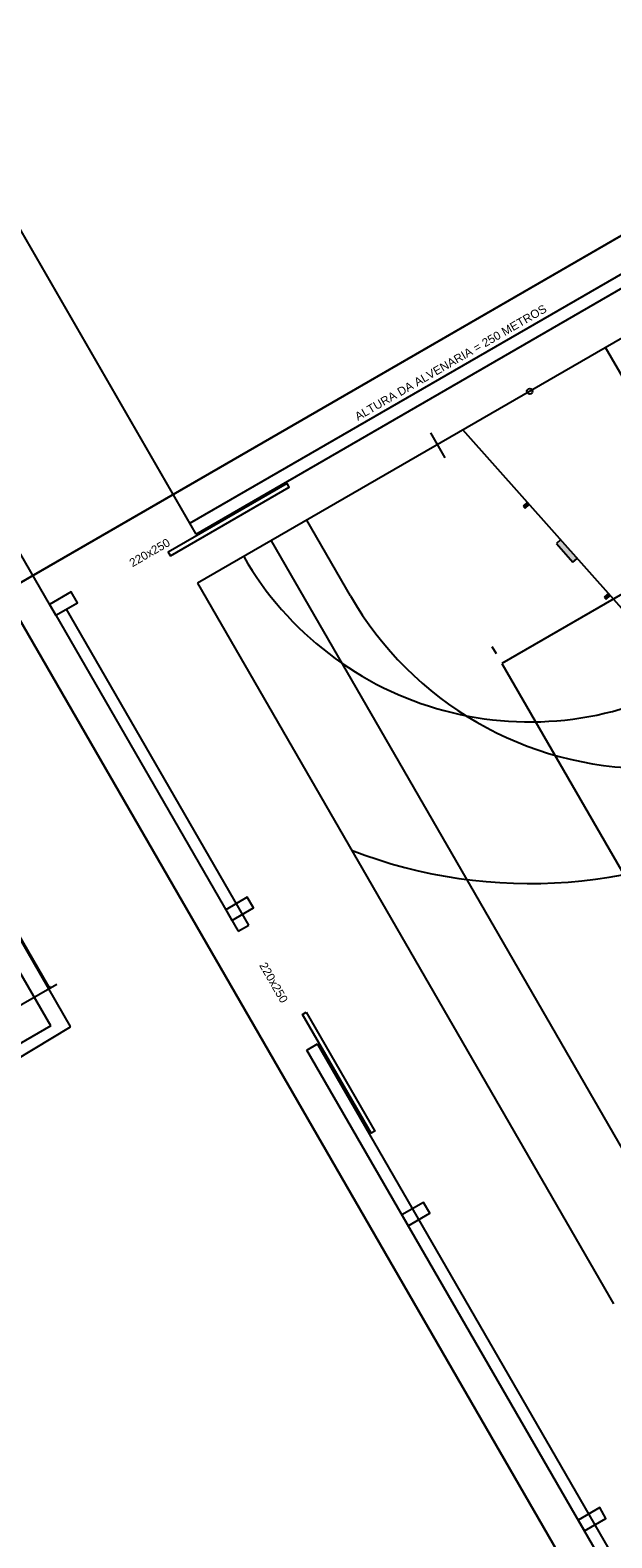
# Model space of a CAD drawing. Header units: millimetres. Extents: x -35 to 343, y 0 to 93.
# Tile 110 of 128: x 278 to 292, y 38 to 74. Entities that reach past the tile are written whole.
import ezdxf

# ---------------------------------------------------------------- set-up
doc = ezdxf.new("R2010")
doc.units = ezdxf.units.MM
doc.layers.add('A-PAREDE', color=5, linetype='Continuous')
doc.layers.add('A-PISOS-NIVEL', color=1, linetype='Continuous')
doc.styles.add('Arial_2', font='arial.ttf', dxfattribs={"height": 0.15})
doc.styles.add('GULIM', font='Gulim.ttf')
doc.dimstyles.new('GULIM-100', dxfattribs={"dimtxt": 0.1, "dimasz": 0.05, "dimexe": 0.2, "dimexo": 0, "dimgap": 0.025, "dimtad": 1, "dimdec": 0, "dimlfac": 100, "dimzin": 12, "dimdsep": 46, "dimtxsty": 'GULIM', "dimblk": 'OPEN30', "dimcen": 0, "dimclrd": 152, "dimclre": 152, "dimclrt": 152, "dimaunit": 1, "dimadec": 0, "dimazin": 0, "dimtfac": 1.875, "dimtdec": 0, "dimtmove": 2, "dimatfit": 3, "dimldrblk": 'OPEN30', "dimfxl": 0, "dimtolj": 1, "dimtzin": 12, "dimlwd": -1, "dimarcsym": 0})

# ---------------------------------------------------------------- blocks, each defined once
blk = doc.blocks.new('_Open30')
at = {"color": 0, "linetype": 'ByBlock', "lineweight": -2}
for p, q in [((-1, 0.27), (0, 0)), ((0, 0), (-1, -0.27)), ((0, 0), (-1, 0))]:
    blk.add_line(p, q, dxfattribs=at)
blk = doc.blocks.new('*D360')
at = {"color": 152, "lineweight": -2, "transparency": 16777216}
for p, q in [((266.382, 68.986), (267.633, 69.708)), ((276.983, 50.625), (278.234, 51.347))]:
    blk.add_line(p, q, dxfattribs=at)
at = {"color": 152, "transparency": 16777216}
blk.add_line((278.036, 51.29), (267.485, 69.565), dxfattribs=at)
at = {"layer": 'DEFPOINTS', "color": 0, "transparency": 16777216}
for p in [(267.46, 69.608), (266.382, 68.986), (276.983, 50.625)]:
    blk.add_point(p, dxfattribs=at)
at = {"color": 152, "transparency": 16777216, "xscale": 0.05, "yscale": 0.05, "zscale": 0.05}
for p, rotation in [((267.46, 69.608), 119.9999999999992), ((278.061, 51.247), 299.9999999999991)]:
    blk.add_blockref('_Open30', p, dxfattribs=dict(at, rotation=rotation))
at = {"color": 152, "transparency": 16777216, "insert": (272.827, 60.466), "char_height": 0.1, "attachment_point": 5, "rotation": 300, "style": 'GULIM'}
blk.add_mtext('\\A1;2120', dxfattribs=at)

msp = doc.modelspace()

# ---------------------------------------------------------------- hatches: boundary and pattern name
h = msp.add_hatch()
h.set_pattern_fill('_USER', color=1, scale=2.692308, angle=60, pattern_type=0)
h.set_pattern_definition([(60, (186.1593, -122.5635), (-2.331607, 1.346154), [])])
h.paths.add_polyline_path([(263.95609, 84.76907), (263.9033, 84.70018), (264.34951, 82.91059, -0.06116576), (264.41465, 82.91859, -0.41421356), (264.68388, 82.64936), (265.52907, 82.64936, -0.02346088), (265.13502, 83.14256)])
h.paths.add_polyline_path([(263.9033, 84.70018), (263.26689, 83.86957), (264.14554, 82.65734, -0.33604975), (264.34951, 82.91059)])
h.paths.add_polyline_path([(265.52907, 82.64936), (264.68388, 82.64936, -0.41421356), (264.41465, 82.38013), (264.41465, 82.29369, 0.22887091), (270.5084, 79.27635), (281.30387, 78.7829), (303.12267, 78.7829), (302.06026, 79.33215, 0.11737763), (299.03496, 80.08359), (270.51901, 80.36222, -0.21314438)])
h.paths.add_polyline_path([(303.12267, 78.7829), (281.30387, 78.7829), (298.73459, 77.98616, -0.11737763), (301.27179, 77.35596), (303.22816, 76.03574), (303.99449, 76.47833), (304.90334, 74.90528), (307.90093, 72.88242, -0.27843453), (310.95326, 67.90997), (311.89076, 62.81133), (313.90904, 59.31806), (313.83567, 69.197, 0.27843453), (310.19614, 75.12602)])
h.paths.add_polyline_path([(265.16883, 82.55186), (266.77508, 82.55186), (266.77508, 83.24536), (265.16883, 83.24536)], flags=9)
h.paths.add_polyline_path([(304.66486, 76.55948), (304.80395, 76.31865), (305.02118, 76.44412), (304.88209, 76.68494)], flags=24)
h.paths.add_polyline_path([(304.93985, 76.07726), (305.07894, 75.83644), (305.29617, 75.9619), (305.15708, 76.20272)], flags=24)
h = msp.add_hatch()
h.set_pattern_fill('_USER', color=1, scale=1.346154, angle=60, pattern_type=0)
h.set_pattern_definition([(60, (186.1593, -122.5635), (-1.1658034, 0.673077), [])])
h.paths.add_polyline_path([(264.34054, 82.39053, -0.34296907), (264.14554, 82.65734), (263.26689, 83.86957), (259.79178, 79.33401), (265.90357, 78.7829), (281.30387, 78.7829), (270.5084, 79.27635, -0.23297894)])
h.paths.add_polyline_path([(281.30387, 78.7829), (265.90357, 78.7829), (302.302, 75.50082), (303.22816, 76.03574), (301.27179, 77.35596, 0.11737763), (298.73459, 77.98616)])
h.paths.add_polyline_path([(307.90093, 72.88242), (304.90334, 74.90528), (311.89076, 62.81133), (310.95326, 67.90997, 0.27843453)])
at = {"layer": 'A-PAREDE'}
h = msp.add_hatch(color=252, dxfattribs=at)
h.dxf.hatch_style = 1
h.paths.add_polyline_path([(289.70535, 62.98419), (289.66058, 63.03444), (289.56007, 62.94489), (289.60551, 62.89524)])
h = msp.add_hatch(color=252, dxfattribs=at)
h.dxf.hatch_style = 1
h.paths.add_polyline_path([(290.76895, 61.58799), (290.86946, 61.67754), (290.46651, 62.12984), (290.36599, 62.04029)])
h = msp.add_hatch(color=252, dxfattribs=at)
h.dxf.hatch_style = 1
h.paths.add_polyline_path([(291.67538, 60.77293), (291.63061, 60.82319), (291.5301, 60.73364), (291.57555, 60.68399)])

# ---------------------------------------------------------------- linework, layer by layer
at = {"layer": 'A-PAREDE', "color": 252}
for p, q in [((301.46988, 72.51899), (281.65304, 61.07366)), ((266.83207, 70.62928), (278.55959, 50.31662)), ((278.08617, 50.3289), (266.67752, 70.08927)), ((295.50674, 59.96534), (291.56146, 66.79633)), ((299.46514, 65.14299), (289.04382, 59.12409)), ((293.39723, 58.84026), (288.09351, 64.79339)), ((287.6679, 64.11724), (287.3167, 64.72531)), ((289.66058, 63.03444), (289.56007, 62.94489)), ((289.56007, 62.94489), (289.60551, 62.89524)), ((289.60551, 62.89524), (289.70535, 62.98419)), ((285.36538, 60.76934), (284.305, 62.60531)), ((283.43655, 62.10374), (293.53538, 44.61829)), ((290.46651, 62.12984), (290.36599, 62.04029)), ((290.36599, 62.04029), (290.76895, 61.58799)), ((290.76962, 61.58859), (290.86946, 61.67754)), ((281.65304, 61.07366), (291.75187, 43.58821)), ((291.63061, 60.82319), (291.5301, 60.73364)), ((291.57555, 60.68399), (291.67538, 60.77293)), ((291.5301, 60.73364), (291.57555, 60.68399)), ((288.90917, 59.35723), (288.80818, 59.53208)), ((289.04382, 59.12409), (296.44962, 46.30143)), ((278.55488, 50.29836), (269.26663, 44.69954)), ((278.08617, 50.3289), (269.37179, 45.29765))]:
    msp.add_line(p, q, dxfattribs=at)
at = {"layer": 'A-PAREDE', "color": 4}
for p, q in [((278.20761, 60.29705), (282.63836, 52.62712)), ((282.63836, 52.62712), (282.9011, 52.77893)), ((284.30511, 49.74228), (284.56786, 49.89408))]:
    msp.add_line(p, q, dxfattribs=at)
at = {"layer": 'A-PAREDE', "color": 252}
for points in [[(326.34662, 37.77711), (299.30239, 22.15755), (276.95026, 60.85878), (303.99449, 76.47833)], [(326.35259, 37.78056), (299.31077, 22.15683), (276.95267, 60.8546), (303.99449, 76.47833)]]:
    msp.add_lwpolyline(points, close=True, dxfattribs=at)
at = {"layer": 'A-PAREDE', "color": 4}
for points in [[(281.46546, 62.52911), (303.6992, 75.37491), (325.24917, 38.07585), (299.60607, 23.26025), (295.02332, 31.19215)], [(281.61694, 62.26683), (303.58846, 74.96113), (324.83539, 38.18659), (299.7168, 23.67403), (295.28557, 31.34367)], [(282.9011, 52.77893), (278.46987, 60.44857), (278.73209, 60.60007)], [(293.61882, 34.22852), (284.56786, 49.89408)], [(293.35656, 34.077), (284.3056, 49.74256)]]:
    msp.add_lwpolyline(points, dxfattribs=at)
at = {"layer": 'A-PAREDE', "color": 2}
for points in [[(280.99257, 61.74099), (283.87768, 63.4073), (283.82719, 63.49473), (280.94208, 61.82842)], [(284.28984, 50.66152), (285.95615, 47.77642), (285.86873, 47.72592), (284.20242, 50.61103)]]:
    msp.add_lwpolyline(points, close=True, dxfattribs=at)
at = {"layer": 'A-PAREDE', "color": 4}
for points in [[(278.05609, 60.55931), (278.20757, 60.29703), (278.73214, 60.59999), (278.58066, 60.86227)], [(282.33578, 53.15197), (282.48726, 52.88968), (283.01182, 53.19265), (282.86034, 53.45493)], [(286.61431, 45.74396), (286.7658, 45.48168), (287.29036, 45.78464), (287.13888, 46.04693)], [(290.89515, 38.33728), (291.04663, 38.075), (291.57119, 38.37797), (291.41971, 38.64025)]]:
    msp.add_lwpolyline(points, close=True, dxfattribs=at)
at = {"layer": 'A-PAREDE', "color": 252}
msp.add_circle((289.71966, 65.73258), 0.06731, dxfattribs=at)
for centre, radius, start, end in [((292.62184, 64.96035), 8.37979, 210.008842, 30.008842), ((289.71966, 65.73258), 8.02306, 210.008842, 300.008842), ((289.71966, 65.73258), 11.94709, 248.77405, 300.216359), ((278.54793, 50.30989), 0.01346, 301.080924, 30)]:
    msp.add_arc(centre, radius, start, end, dxfattribs=at)
at = {"layer": 'A-PISOS-NIVEL', "color": 252}
msp.add_line((281.61694, 62.26683), (274.63259, 74.35546), dxfattribs=at)
msp.add_lwpolyline([(278.20761, 60.29705), (272.18514, 70.72085)], dxfattribs=at)

# ---------------------------------------------------------------- texts
at = {"layer": 'A-PAREDE', "color": 2, "attachment_point": 2, "line_spacing_factor": 0.941778, "style": 'Arial_2'}
for s, insert, char_height, width, rotation in [('ALTURA DA ALVENARIA = 250 METROS', (287.74875, 66.51959), 0.2019231, 5.8696852, 30.008842), ('220x250', (280.43771, 61.90521), 0.201923, 1.1074847, 30.008842), ('220x250', (283.58878, 51.4341), 0.201923, 1.1074847, 300.008842)]:
    msp.add_mtext(s, dxfattribs=dict(at, insert=insert, char_height=char_height, width=width, rotation=rotation))

# ---------------------------------------------------------------- dimensions: what is measured, and where the dimension line sits
dim = msp.add_linear_dim(base=(267.46006, 69.60843), p1=(276.98284, 50.62454), p2=(266.38188, 68.98594), angle=120, dimstyle='GULIM-100')
dim.commit()
dim.dimension.update_dxf_attribs({"geometry": '*D360', "text_midpoint": (272.8267, 60.46593)})

doc.saveas('drawing.dxf')
